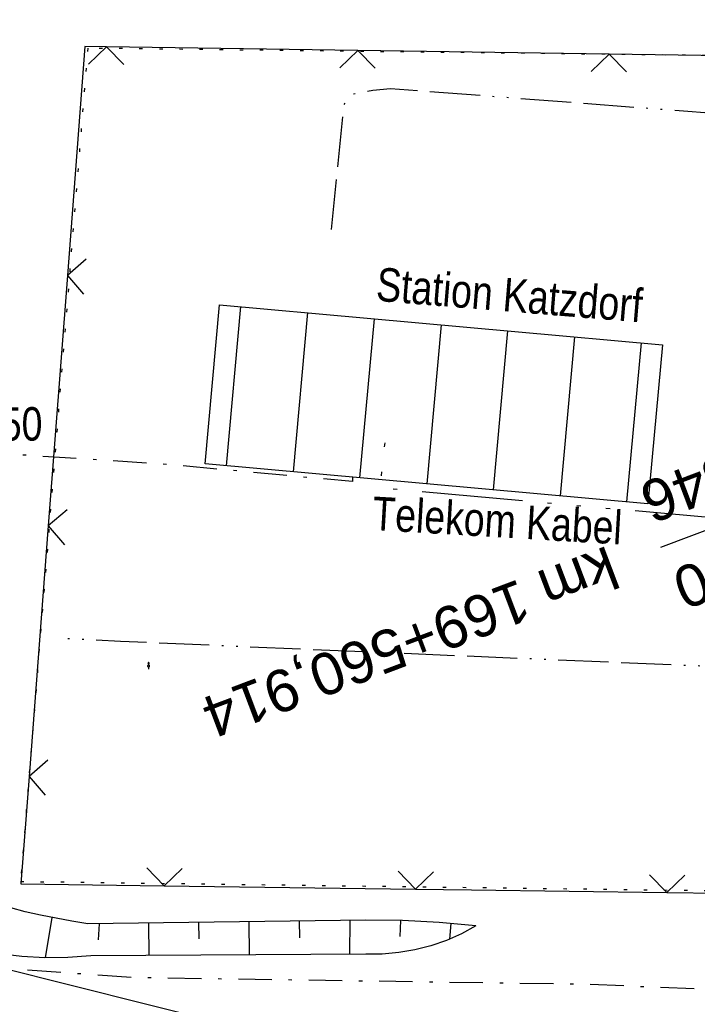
# Model space of a CAD drawing. Extents: x 509202 to 509841, y 456298 to 457260.
# Tile 16 of 56: x 509518 to 509558, y 456549 to 456608. Entities that reach past the tile are written whole.
import ezdxf
from ezdxf.enums import TextEntityAlignment as Align

# ---------------------------------------------------------------- set-up
doc = ezdxf.new("R2010")
doc.units = 0
doc.header["$LTSCALE"] = 10
doc.header["$MEASUREMENT"] = 0
for name, pattern in [('ACAD_ISO13W100', [36, 12, -3, 12, -3, 0, -3, 0, -3]), ('ACAD_ISO14W100', [25.5, 12, -3, 0.5, -3, 0.5, -3, 0.5, -3]), ('LT00', [0]), ('LT08', [0.42, 0.2, -0.1, 0.02, -0.1]), ('PUNKTX2_STR', [0.6, 0.1, -0.5])]:
    doc.linetypes.add(name, pattern=pattern)
doc.layers.get('0').update_dxf_attribs({"linetype": 'LT00'})
for name, color, linetype in [('--EL_DFK_AB_L', 21, 'LT00'), ('-EL-93-1', 250, 'LT00'), ('DFK_AB_L', 21, 'LT00'), ('DFK_BEB_SCHR', 254, 'LT00'), ('DFK_BEBAUUNG', 250, 'LT00'), ('DFK_NUTZUNGSGRENZE', 70, 'PUNKTX2_STR'), ('DFK_TOPO-SYM', 252, 'LT00'), ('GASLTG', 250, 'ACAD_ISO13W100'), ('GASLTG_TEXT', 250, 'Continuous'), ('STROM_TEXT', 80, 'Continuous'), ('STROM_UNTER', 80, 'LT08'), ('TELEKOM', 210, 'ACAD_ISO14W100'), ('TELEKOM_TEXT', 210, 'Continuous'), ('V114_BOESCH', 250, 'LT00'), ('V114_BOSCHUNG', 250, 'LT00'), ('V114_ZAUN', 40, 'LT00')]:
    doc.layers.add(name, color=color, linetype=linetype)
doc.styles.add('Arial', font='ARIAL.TTF')
doc.styles.add('Versorgungsltg', font='ARIAL.TTF', dxfattribs={"width": 0.8, "height": 2})

# ---------------------------------------------------------------- blocks, each defined once
blk = doc.blocks.new('SYMB7315')
at = {"color": 0, "linetype": 'ByBlock'}
for p, q in [((0, 0.23), (-0.05, 0.13)), ((0.05, 0.13), (0, 0.23)), ((0, 0.23), (0, 0.061)), ((0, -0.061), (0, -0.18))]:
    blk.add_line(p, q, dxfattribs=at)
for points in [[(0.061, 0), (0.056881, 0.022036), (0.04508, 0.041095), (0.02719, 0.054605), (0.005628, 0.06074), (-0.016693, 0.058671), (-0.036761, 0.048679), (-0.051863, 0.032112), (-0.059961, 0.011209), (-0.059961, -0.011209)], [(0.005628, -0.06074), (0.02719, -0.054605), (0.04508, -0.041095), (0.056881, -0.022036), (0.061, 0)], [(-0.059961, -0.011209), (-0.051863, -0.032112), (-0.036761, -0.048679), (-0.016693, -0.058671), (0.005628, -0.06074)]]:
    blk.add_lwpolyline(points, dxfattribs=at)
blk = doc.blocks.new('SYMB0024')
at = {"color": 0, "linetype": 'ByBlock'}
for p, q in [((-0.5, 0.5), (0, 0)), ((0, 0), (0.5, 0.5))]:
    blk.add_line(p, q, dxfattribs=at)

msp = doc.modelspace()

# ---------------------------------------------------------------- linework, layer by layer
at = {"layer": '--EL_DFK_AB_L'}
msp.add_line((509529.763, 456548.202), (509516.438, 456551.546), dxfattribs=at)
at = {"layer": '-EL-93-1'}
msp.add_line((509607.445, 456596.03), (509555.996, 456576.587), dxfattribs=at)
at = {"layer": 'DFK_AB_L'}
msp.add_line((509529.763, 456548.202), (509516.438, 456551.546), dxfattribs=at)
at = {"layer": 'DFK_BEB_SCHR'}
for p, q in [((509530.088, 456581.475), (509530.948, 456590.975)), ((509534.932, 456590.614), (509534.072, 456581.116)), ((509538.056, 456580.757), (509538.915, 456590.254)), ((509542.899, 456589.894), (509542.04, 456580.396)), ((509546.024, 456580.038), (509546.883, 456589.534)), ((509550.867, 456589.175), (509550.008, 456579.68)), ((509553.991, 456579.32), (509554.851, 456588.815))]:
    msp.add_line(p, q, dxfattribs=at)
at = {"layer": 'DFK_BEBAUUNG'}
msp.add_lwpolyline([(509528.82, 456581.589), (509529.68, 456591.089), (509556.11, 456588.7), (509555.23, 456579.208), (509528.82, 456581.589)], dxfattribs=at)
at = {"layer": 'DFK_NUTZUNGSGRENZE', "ltscale": 0.2}
for p, q in [((509521.81, 456606.399), (509517.8, 456556.659)), ((509573.08, 456605.8), (509521.81, 456606.399)), ((509517.8, 456556.659), (509592.82, 456555.659))]:
    msp.add_line(p, q, dxfattribs=at)
at = {"layer": 'GASLTG', "ltscale": 0.025, "flags": 128}
for points in [[(509536.362, 456595.58), (509537.11, 456603.042), (509537.644, 456603.681), (509538.816, 456603.894), (509539.884, 456604.001), (509559.406, 456602.509), (509561.006, 456602.615), (509561.973, 456603.238), (509562.247, 456604.356), (509562.293, 456606.022), (509562.521, 456608.4), (509562.589, 456609.975), (509562.247, 456610.956), (509556.525, 456626.064), (509545.65, 456653.947), (509536.9, 456676.277), (509525.475, 456705.852), (509512.023, 456740.779), (509506.032, 456756.064), (509501.239, 456768.382), (509480.574, 456791.597), (509467.429, 456806.36), (509464.011, 456808.548), (509454.772, 456813.138), (509451.674, 456814.419), (509449.558, 456810.291)], [(509577.043, 456586.434), (509576.429, 456572.39), (509576.344, 456571.047), (509576.361, 456570.038), (509575.873, 456569.025), (509574.565, 456568.846), (509567.866, 456569.112), (509523.773, 456570.978), (509520.433, 456571.154)]]:
    msp.add_lwpolyline(points, dxfattribs=at)
at = {"layer": 'STROM_UNTER', "flags": 128}
for points in [[(509537.612, 456580.797), (509537.601, 456580.528), (509526.762, 456581.533), (509517.105, 456582.168), (509512.78, 456582.283), (509507.192, 456582.245), (509502.116, 456582.311), (509495.426, 456582.397), (509494.794, 456582.364), (509494.526, 456582.172), (509494.505, 456581.797), (509494.599, 456581.282), (509503.137, 456561.687), (509504.477, 456558.52), (509505.833, 456555.382), (509506.066, 456554.569), (509506.86, 456551.393), (509509.077, 456547.906), (509519.757, 456519.495), (509521.708, 456512.351), (509524.59, 456501.706), (509527.893, 456489.712), (509514.42, 456481.003), (509510.673, 456478.896), (509501.308, 456478.57), (509498.524, 456478.547)], [(509599.925, 456549.372), (509594.349, 456548.748), (509551.356, 456550.516), (509524.651, 456550.908), (509515.969, 456551.508), (509507.558, 456552.342), (509506.86, 456551.393)]]:
    msp.add_lwpolyline(points, dxfattribs=at)
at = {"layer": 'TELEKOM', "ltscale": 0.05, "flags": 128}
msp.add_lwpolyline([(509636.802, 456411.091), (509642.981, 456426.337), (509630.678, 456459.21), (509619.252, 456491.259), (509607.121, 456526.189), (509597.724, 456551.623), (509584.832, 456577.721), (509583.566, 456576.152), (509539.258, 456580.146), (509539.673, 456583.967)], dxfattribs=at)
at = {"layer": 'V114_BOESCH'}
for points in [[(509544.978, 456554.001), (509542.79, 456554.2), (509540.597, 456554.318), (509538.4, 456554.353), (509521.818, 456554.118), (509520.864, 456554.286), (509519.919, 456554.46), (509518.99, 456554.646), (509518.086, 456554.851), (509517.214, 456555.082)], [(509544.978, 456554.001), (509544.114, 456553.534), (509543.215, 456553.139), (509542.287, 456552.819), (509541.335, 456552.575), (509540.367, 456552.409), (509539.389, 456552.322), (509538.407, 456552.316), (509521.993, 456552.212), (509520.623, 456552.114), (509519.25, 456552.101), (509517.879, 456552.175), (509516.515, 456552.334)]]:
    msp.add_lwpolyline(points, dxfattribs=at)
at = {"layer": 'V114_BOSCHUNG'}
for p, q in [((509519.66, 456554.51), (509519.279, 456552.102)), ((509531.428, 456554.254), (509531.449, 456552.272)), ((509534.428, 456554.297), (509534.438, 456553.294)), ((509537.445, 456554.339), (509537.431, 456552.31)), ((509540.47, 456554.322), (509540.434, 456553.368)), ((509522.49, 456554.128), (509522.439, 456553.171)), ((509525.428, 456554.169), (509525.449, 456552.234)), ((509528.428, 456554.212), (509528.438, 456553.232)), ((509543.485, 456554.145), (509543.409, 456553.218))]:
    msp.add_line(p, q, dxfattribs=at)
at = {"layer": 'V114_ZAUN'}
for p, q in [((509537.928, 456606.271), (509522.93, 456606.492)), ((509552.927, 456606.051), (509537.928, 456606.271)), ((509520.595, 456592.841), (509519.451, 456577.885)), ((509519.451, 456577.885), (509518.308, 456562.929)), ((509526.377, 456556.398), (509541.376, 456556.204)), ((509556.374, 456555.997), (509571.373, 456555.787))]:
    msp.add_line(p, q, dxfattribs=at)
for points in [[(509522.93, 456606.492), (509521.64, 456606.511), (509520.595, 456592.841)], [(509567.926, 456605.917), (509561.168, 456605.929), (509552.927, 456606.051)], [(509518.308, 456562.929), (509517.817, 456556.508), (509526.377, 456556.398)], [(509541.376, 456556.204), (509544.704, 456556.161), (509556.374, 456555.997)]]:
    msp.add_lwpolyline(points, dxfattribs=at)

# ---------------------------------------------------------------- block references
at = {"layer": 'DFK_TOPO-SYM', "rotation": 0.001160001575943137}
msp.add_blockref('SYMB7315', (509525.44, 456569.519), dxfattribs=at)
at = {"layer": 'V114_ZAUN', "yscale": 2.099999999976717, "zscale": 2.1}
for p, xscale, rotation in [((509522.93, 456606.492), 2.100000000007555, 179.1581599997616), ((509537.928, 456606.271), 2.100000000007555, 179.1581599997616), ((509552.927, 456606.051), 2.100000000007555, 179.1581599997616), ((509520.595, 456592.841), 2.099999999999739, 265.6278800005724), ((509519.451, 456577.885), 2.099999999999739, 265.6278800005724), ((509518.308, 456562.929), 2.099999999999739, 265.6278800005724), ((509526.377, 456556.398), 2.099999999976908, 359.2614799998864), ((509541.376, 456556.204), 2.099999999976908, 359.2614799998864), ((509556.374, 456555.997), 2.099999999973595, 359.1957700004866)]:
    msp.add_blockref('SYMB0024', p, dxfattribs=dict(at, xscale=xscale, rotation=rotation))

# ---------------------------------------------------------------- texts
at = {"layer": '-EL-93-1', "style": 'Arial'}
msp.add_text('A=1208,846', height=2.5, rotation=200.70128, dxfattribs=at).set_placement((509555.465, 456577.99), align=Align.TOP_RIGHT)
msp.add_text('R=2507,000', height=2.5, rotation=200.70128, dxfattribs=at).set_placement((509556.526, 456575.184), align=Align.RIGHT)
msp.add_text('   km 169+560,914', height=2.5, rotation=200.70128, dxfattribs=at).set_placement((509555.996, 456576.587), align=Align.MIDDLE_LEFT)
at = {"layer": 'GASLTG_TEXT', "insert": (509546.976, 456591.664), "char_height": 2, "attachment_point": 5, "rotation": 355.31944, "style": 'Versorgungsltg'}
msp.add_mtext('Station Katzdorf', dxfattribs=at)
at = {"layer": 'STROM_TEXT', "style": 'Versorgungsltg', "width": 0.8}
msp.add_text('E.ON NAYY 4x150', height=2, rotation=0.19046, dxfattribs=at).set_placement((509509.67, 456582.945), align=Align.CENTER)
at = {"layer": 'TELEKOM_TEXT', "style": 'Versorgungsltg', "width": 0.8}
msp.add_text('Telekom Kabel', height=2, rotation=356.64463, dxfattribs=at).set_placement((509546.19, 456577.209), align=Align.CENTER)

doc.saveas('drawing.dxf')
